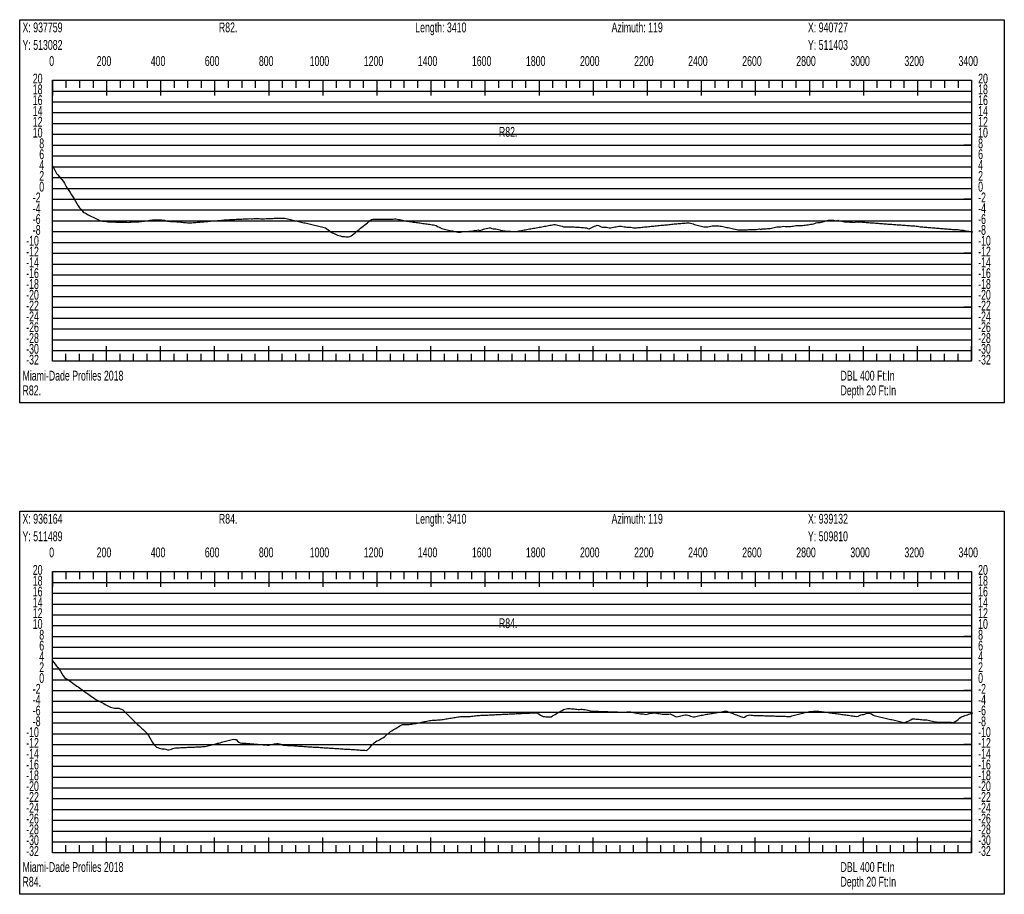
# Model space of a CAD drawing. Header units: feet. Extents: x 1 to 30, y -268 to -1.
# Tile 15 of 94: x 11 to 20, y -227 to -219. Entities that reach past the tile are written whole.
import ezdxf

# ---------------------------------------------------------------- set-up
doc = ezdxf.new("R2010")
doc.units = ezdxf.units.FT
doc.header["$MEASUREMENT"] = 0
doc.layers.add('LABELS', color=7, linetype='Continuous')
doc.layers.add('XSECTION', color=7, linetype='Continuous')

msp = doc.modelspace()

# ---------------------------------------------------------------- linework, layer by layer
at = {"layer": 'XSECTION', "color": 0, "linetype": 'Continuous'}
for points in [[(11.106, -219.16), (20.212, -219.16), (20.212, -222.705), (11.106, -222.705), (11.106, -219.16)], [(11.409, -219.72), (19.909, -219.72), (19.909, -222.32), (11.409, -222.32), (11.409, -219.72)], [(11.409, -219.72), (11.409, -219.861)], [(11.409, -219.72), (11.409, -219.861)], [(11.409, -219.72), (11.409, -219.79)], [(11.409, -219.72), (11.409, -219.79)], [(11.534, -219.72), (11.534, -219.79)], [(11.659, -219.72), (11.659, -219.79)], [(11.784, -219.72), (11.784, -219.79)], [(11.909, -219.72), (11.909, -219.861)], [(11.909, -219.72), (11.909, -219.79)], [(12.034, -219.72), (12.034, -219.79)], [(12.159, -219.72), (12.159, -219.79)], [(12.284, -219.72), (12.284, -219.79)], [(12.409, -219.72), (12.409, -219.861)], [(12.409, -219.72), (12.409, -219.79)], [(12.534, -219.72), (12.534, -219.79)], [(12.659, -219.72), (12.659, -219.79)], [(12.784, -219.72), (12.784, -219.79)], [(12.909, -219.72), (12.909, -219.861)], [(12.909, -219.72), (12.909, -219.79)], [(13.034, -219.72), (13.034, -219.79)], [(13.159, -219.72), (13.159, -219.79)], [(13.284, -219.72), (13.284, -219.79)], [(13.409, -219.72), (13.409, -219.861)], [(13.409, -219.72), (13.409, -219.79)], [(13.534, -219.72), (13.534, -219.79)], [(13.659, -219.72), (13.659, -219.79)], [(13.784, -219.72), (13.784, -219.79)], [(13.909, -219.72), (13.909, -219.861)], [(13.909, -219.72), (13.909, -219.79)], [(14.034, -219.72), (14.034, -219.79)], [(14.159, -219.72), (14.159, -219.79)], [(14.284, -219.72), (14.284, -219.79)], [(14.409, -219.72), (14.409, -219.861)], [(14.409, -219.72), (14.409, -219.79)], [(14.534, -219.72), (14.534, -219.79)], [(14.659, -219.72), (14.659, -219.79)], [(14.784, -219.72), (14.784, -219.79)], [(14.909, -219.72), (14.909, -219.861)], [(14.909, -219.72), (14.909, -219.79)], [(15.034, -219.72), (15.034, -219.79)], [(15.159, -219.72), (15.159, -219.79)], [(15.284, -219.72), (15.284, -219.79)], [(15.409, -219.72), (15.409, -219.861)], [(15.409, -219.72), (15.409, -219.79)], [(15.534, -219.72), (15.534, -219.79)], [(15.659, -219.72), (15.659, -219.79)], [(15.784, -219.72), (15.784, -219.79)], [(15.909, -219.72), (15.909, -219.861)], [(15.909, -219.72), (15.909, -219.79)], [(16.034, -219.72), (16.034, -219.79)], [(16.159, -219.72), (16.159, -219.79)], [(16.284, -219.72), (16.284, -219.79)], [(16.409, -219.72), (16.409, -219.861)], [(16.409, -219.72), (16.409, -219.79)], [(16.534, -219.72), (16.534, -219.79)], [(16.659, -219.72), (16.659, -219.79)], [(16.784, -219.72), (16.784, -219.79)], [(16.909, -219.72), (16.909, -219.861)], [(16.909, -219.72), (16.909, -219.79)], [(17.034, -219.72), (17.034, -219.79)], [(17.159, -219.72), (17.159, -219.79)], [(17.284, -219.72), (17.284, -219.79)], [(17.409, -219.72), (17.409, -219.861)], [(17.409, -219.72), (17.409, -219.79)], [(17.534, -219.72), (17.534, -219.79)], [(17.659, -219.72), (17.659, -219.79)], [(17.784, -219.72), (17.784, -219.79)], [(17.909, -219.72), (17.909, -219.861)], [(17.909, -219.72), (17.909, -219.79)], [(18.034, -219.72), (18.034, -219.79)], [(18.159, -219.72), (18.159, -219.79)], [(18.284, -219.72), (18.284, -219.79)], [(18.409, -219.72), (18.409, -219.861)], [(18.409, -219.72), (18.409, -219.79)], [(18.534, -219.72), (18.534, -219.79)], [(18.659, -219.72), (18.659, -219.79)], [(18.784, -219.72), (18.784, -219.79)], [(18.909, -219.72), (18.909, -219.861)], [(18.909, -219.72), (18.909, -219.79)], [(19.034, -219.72), (19.034, -219.79)], [(19.159, -219.72), (19.159, -219.79)], [(19.284, -219.72), (19.284, -219.79)], [(19.409, -219.72), (19.409, -219.861)], [(19.409, -219.72), (19.409, -219.79)], [(19.534, -219.72), (19.534, -219.79)], [(19.659, -219.72), (19.659, -219.79)], [(19.784, -219.72), (19.784, -219.79)], [(19.909, -219.72), (19.909, -219.861)], [(19.909, -219.72), (19.909, -219.79)], [(11.409, -220.32), (11.479, -220.32)], [(19.909, -220.32), (19.839, -220.32)], [(11.409, -220.82), (11.479, -220.82)], [(19.909, -220.82), (19.839, -220.82)], [(11.409, -221.32), (11.479, -221.32)], [(19.909, -221.32), (19.839, -221.32)], [(11.409, -221.82), (11.479, -221.82)], [(19.909, -221.82), (19.839, -221.82)], [(11.409, -222.32), (11.409, -222.179)], [(11.409, -222.32), (11.409, -222.179)], [(11.909, -222.32), (11.909, -222.179)], [(12.409, -222.32), (12.409, -222.179)], [(12.909, -222.32), (12.909, -222.179)], [(13.409, -222.32), (13.409, -222.179)], [(13.909, -222.32), (13.909, -222.179)], [(14.409, -222.32), (14.409, -222.179)], [(14.909, -222.32), (14.909, -222.179)], [(15.409, -222.32), (15.409, -222.179)], [(15.909, -222.32), (15.909, -222.179)], [(16.409, -222.32), (16.409, -222.179)], [(16.909, -222.32), (16.909, -222.179)], [(17.409, -222.32), (17.409, -222.179)], [(17.909, -222.32), (17.909, -222.179)], [(18.409, -222.32), (18.409, -222.179)], [(18.909, -222.32), (18.909, -222.179)], [(19.409, -222.32), (19.409, -222.179)], [(19.909, -222.32), (19.909, -222.179)], [(11.409, -222.32), (11.409, -222.25)], [(11.409, -222.32), (11.409, -222.25)], [(11.534, -222.32), (11.534, -222.25)], [(11.659, -222.32), (11.659, -222.25)], [(11.784, -222.32), (11.784, -222.25)], [(11.909, -222.32), (11.909, -222.25)], [(12.034, -222.32), (12.034, -222.25)], [(12.159, -222.32), (12.159, -222.25)], [(12.284, -222.32), (12.284, -222.25)], [(12.409, -222.32), (12.409, -222.25)], [(12.534, -222.32), (12.534, -222.25)], [(12.659, -222.32), (12.659, -222.25)], [(12.784, -222.32), (12.784, -222.25)], [(12.909, -222.32), (12.909, -222.25)], [(13.034, -222.32), (13.034, -222.25)], [(13.159, -222.32), (13.159, -222.25)], [(13.284, -222.32), (13.284, -222.25)], [(13.409, -222.32), (13.409, -222.25)], [(13.534, -222.32), (13.534, -222.25)], [(13.659, -222.32), (13.659, -222.25)], [(13.784, -222.32), (13.784, -222.25)], [(13.909, -222.32), (13.909, -222.25)], [(14.034, -222.32), (14.034, -222.25)], [(14.159, -222.32), (14.159, -222.25)], [(14.284, -222.32), (14.284, -222.25)], [(14.409, -222.32), (14.409, -222.25)], [(14.534, -222.32), (14.534, -222.25)], [(14.659, -222.32), (14.659, -222.25)], [(14.784, -222.32), (14.784, -222.25)], [(14.909, -222.32), (14.909, -222.25)], [(15.034, -222.32), (15.034, -222.25)], [(15.159, -222.32), (15.159, -222.25)], [(15.284, -222.32), (15.284, -222.25)], [(15.409, -222.32), (15.409, -222.25)], [(15.534, -222.32), (15.534, -222.25)], [(15.659, -222.32), (15.659, -222.25)], [(15.784, -222.32), (15.784, -222.25)], [(15.909, -222.32), (15.909, -222.25)], [(16.034, -222.32), (16.034, -222.25)], [(16.159, -222.32), (16.159, -222.25)], [(16.284, -222.32), (16.284, -222.25)], [(16.409, -222.32), (16.409, -222.25)], [(16.534, -222.32), (16.534, -222.25)], [(16.659, -222.32), (16.659, -222.25)], [(16.784, -222.32), (16.784, -222.25)], [(16.909, -222.32), (16.909, -222.25)], [(17.034, -222.32), (17.034, -222.25)], [(17.159, -222.32), (17.159, -222.25)], [(17.284, -222.32), (17.284, -222.25)], [(17.409, -222.32), (17.409, -222.25)], [(17.534, -222.32), (17.534, -222.25)], [(17.659, -222.32), (17.659, -222.25)], [(17.784, -222.32), (17.784, -222.25)], [(17.909, -222.32), (17.909, -222.25)], [(18.034, -222.32), (18.034, -222.25)], [(18.159, -222.32), (18.159, -222.25)], [(18.284, -222.32), (18.284, -222.25)], [(18.409, -222.32), (18.409, -222.25)], [(18.534, -222.32), (18.534, -222.25)], [(18.659, -222.32), (18.659, -222.25)], [(18.784, -222.32), (18.784, -222.25)], [(18.909, -222.32), (18.909, -222.25)], [(19.034, -222.32), (19.034, -222.25)], [(19.159, -222.32), (19.159, -222.25)], [(19.284, -222.32), (19.284, -222.25)], [(19.409, -222.32), (19.409, -222.25)], [(19.534, -222.32), (19.534, -222.25)], [(19.659, -222.32), (19.659, -222.25)], [(19.784, -222.32), (19.784, -222.25)], [(19.909, -222.32), (19.909, -222.25)], [(11.106, -223.705), (20.212, -223.705), (20.212, -227.25), (11.106, -227.25), (11.106, -223.705)], [(11.409, -224.265), (19.909, -224.265), (19.909, -226.865), (11.409, -226.865), (11.409, -224.265)], [(11.409, -224.265), (11.409, -224.406)], [(11.409, -224.265), (11.409, -224.406)], [(11.409, -224.265), (11.409, -224.335)], [(11.409, -224.265), (11.409, -224.335)], [(11.534, -224.265), (11.534, -224.335)], [(11.659, -224.265), (11.659, -224.335)], [(11.784, -224.265), (11.784, -224.335)], [(11.909, -224.265), (11.909, -224.406)], [(11.909, -224.265), (11.909, -224.335)], [(12.034, -224.265), (12.034, -224.335)], [(12.159, -224.265), (12.159, -224.335)], [(12.284, -224.265), (12.284, -224.335)], [(12.409, -224.265), (12.409, -224.406)], [(12.409, -224.265), (12.409, -224.335)], [(12.534, -224.265), (12.534, -224.335)], [(12.659, -224.265), (12.659, -224.335)], [(12.784, -224.265), (12.784, -224.335)], [(12.909, -224.265), (12.909, -224.406)], [(12.909, -224.265), (12.909, -224.335)], [(13.034, -224.265), (13.034, -224.335)], [(13.159, -224.265), (13.159, -224.335)], [(13.284, -224.265), (13.284, -224.335)], [(13.409, -224.265), (13.409, -224.406)], [(13.409, -224.265), (13.409, -224.335)], [(13.534, -224.265), (13.534, -224.335)], [(13.659, -224.265), (13.659, -224.335)], [(13.784, -224.265), (13.784, -224.335)], [(13.909, -224.265), (13.909, -224.406)], [(13.909, -224.265), (13.909, -224.335)], [(14.034, -224.265), (14.034, -224.335)], [(14.159, -224.265), (14.159, -224.335)], [(14.284, -224.265), (14.284, -224.335)], [(14.409, -224.265), (14.409, -224.406)], [(14.409, -224.265), (14.409, -224.335)], [(14.534, -224.265), (14.534, -224.335)], [(14.659, -224.265), (14.659, -224.335)], [(14.784, -224.265), (14.784, -224.335)], [(14.909, -224.265), (14.909, -224.406)], [(14.909, -224.265), (14.909, -224.335)], [(15.034, -224.265), (15.034, -224.335)], [(15.159, -224.265), (15.159, -224.335)], [(15.284, -224.265), (15.284, -224.335)], [(15.409, -224.265), (15.409, -224.406)], [(15.409, -224.265), (15.409, -224.335)], [(15.534, -224.265), (15.534, -224.335)], [(15.659, -224.265), (15.659, -224.335)], [(15.784, -224.265), (15.784, -224.335)], [(15.909, -224.265), (15.909, -224.406)], [(15.909, -224.265), (15.909, -224.335)], [(16.034, -224.265), (16.034, -224.335)], [(16.159, -224.265), (16.159, -224.335)], [(16.284, -224.265), (16.284, -224.335)], [(16.409, -224.265), (16.409, -224.406)], [(16.409, -224.265), (16.409, -224.335)], [(16.534, -224.265), (16.534, -224.335)], [(16.659, -224.265), (16.659, -224.335)], [(16.784, -224.265), (16.784, -224.335)], [(16.909, -224.265), (16.909, -224.406)], [(16.909, -224.265), (16.909, -224.335)], [(17.034, -224.265), (17.034, -224.335)], [(17.159, -224.265), (17.159, -224.335)], [(17.284, -224.265), (17.284, -224.335)], [(17.409, -224.265), (17.409, -224.406)], [(17.409, -224.265), (17.409, -224.335)], [(17.534, -224.265), (17.534, -224.335)], [(17.659, -224.265), (17.659, -224.335)], [(17.784, -224.265), (17.784, -224.335)], [(17.909, -224.265), (17.909, -224.406)], [(17.909, -224.265), (17.909, -224.335)], [(18.034, -224.265), (18.034, -224.335)], [(18.159, -224.265), (18.159, -224.335)], [(18.284, -224.265), (18.284, -224.335)], [(18.409, -224.265), (18.409, -224.406)], [(18.409, -224.265), (18.409, -224.335)], [(18.534, -224.265), (18.534, -224.335)], [(18.659, -224.265), (18.659, -224.335)], [(18.784, -224.265), (18.784, -224.335)], [(18.909, -224.265), (18.909, -224.406)], [(18.909, -224.265), (18.909, -224.335)], [(19.034, -224.265), (19.034, -224.335)], [(19.159, -224.265), (19.159, -224.335)], [(19.284, -224.265), (19.284, -224.335)], [(19.409, -224.265), (19.409, -224.406)], [(19.409, -224.265), (19.409, -224.335)], [(19.534, -224.265), (19.534, -224.335)], [(19.659, -224.265), (19.659, -224.335)], [(19.784, -224.265), (19.784, -224.335)], [(19.909, -224.265), (19.909, -224.406)], [(19.909, -224.265), (19.909, -224.335)], [(11.409, -224.865), (11.479, -224.865)], [(19.909, -224.865), (19.839, -224.865)], [(11.409, -225.365), (11.479, -225.365)], [(19.909, -225.365), (19.839, -225.365)], [(11.409, -225.865), (11.479, -225.865)], [(19.909, -225.865), (19.839, -225.865)], [(11.409, -226.365), (11.479, -226.365)], [(19.909, -226.365), (19.839, -226.365)], [(11.409, -226.865), (11.409, -226.724)], [(11.409, -226.865), (11.409, -226.724)], [(11.909, -226.865), (11.909, -226.724)], [(12.409, -226.865), (12.409, -226.724)], [(12.909, -226.865), (12.909, -226.724)], [(13.409, -226.865), (13.409, -226.724)], [(13.909, -226.865), (13.909, -226.724)], [(14.409, -226.865), (14.409, -226.724)], [(14.909, -226.865), (14.909, -226.724)], [(15.409, -226.865), (15.409, -226.724)], [(15.909, -226.865), (15.909, -226.724)], [(16.409, -226.865), (16.409, -226.724)], [(16.909, -226.865), (16.909, -226.724)], [(17.409, -226.865), (17.409, -226.724)], [(17.909, -226.865), (17.909, -226.724)], [(18.409, -226.865), (18.409, -226.724)], [(18.909, -226.865), (18.909, -226.724)], [(19.409, -226.865), (19.409, -226.724)], [(19.909, -226.865), (19.909, -226.724)], [(11.409, -226.865), (11.409, -226.795)], [(11.409, -226.865), (11.409, -226.795)], [(11.534, -226.865), (11.534, -226.795)], [(11.659, -226.865), (11.659, -226.795)], [(11.784, -226.865), (11.784, -226.795)], [(11.909, -226.865), (11.909, -226.795)], [(12.034, -226.865), (12.034, -226.795)], [(12.159, -226.865), (12.159, -226.795)], [(12.284, -226.865), (12.284, -226.795)], [(12.409, -226.865), (12.409, -226.795)], [(12.534, -226.865), (12.534, -226.795)], [(12.659, -226.865), (12.659, -226.795)], [(12.784, -226.865), (12.784, -226.795)], [(12.909, -226.865), (12.909, -226.795)], [(13.034, -226.865), (13.034, -226.795)], [(13.159, -226.865), (13.159, -226.795)], [(13.284, -226.865), (13.284, -226.795)], [(13.409, -226.865), (13.409, -226.795)], [(13.534, -226.865), (13.534, -226.795)], [(13.659, -226.865), (13.659, -226.795)], [(13.784, -226.865), (13.784, -226.795)], [(13.909, -226.865), (13.909, -226.795)], [(14.034, -226.865), (14.034, -226.795)], [(14.159, -226.865), (14.159, -226.795)], [(14.284, -226.865), (14.284, -226.795)], [(14.409, -226.865), (14.409, -226.795)], [(14.534, -226.865), (14.534, -226.795)], [(14.659, -226.865), (14.659, -226.795)], [(14.784, -226.865), (14.784, -226.795)], [(14.909, -226.865), (14.909, -226.795)], [(15.034, -226.865), (15.034, -226.795)], [(15.159, -226.865), (15.159, -226.795)], [(15.284, -226.865), (15.284, -226.795)], [(15.409, -226.865), (15.409, -226.795)], [(15.534, -226.865), (15.534, -226.795)], [(15.659, -226.865), (15.659, -226.795)], [(15.784, -226.865), (15.784, -226.795)], [(15.909, -226.865), (15.909, -226.795)], [(16.034, -226.865), (16.034, -226.795)], [(16.159, -226.865), (16.159, -226.795)], [(16.284, -226.865), (16.284, -226.795)], [(16.409, -226.865), (16.409, -226.795)], [(16.534, -226.865), (16.534, -226.795)], [(16.659, -226.865), (16.659, -226.795)], [(16.784, -226.865), (16.784, -226.795)], [(16.909, -226.865), (16.909, -226.795)], [(17.034, -226.865), (17.034, -226.795)], [(17.159, -226.865), (17.159, -226.795)], [(17.284, -226.865), (17.284, -226.795)], [(17.409, -226.865), (17.409, -226.795)], [(17.534, -226.865), (17.534, -226.795)], [(17.659, -226.865), (17.659, -226.795)], [(17.784, -226.865), (17.784, -226.795)], [(17.909, -226.865), (17.909, -226.795)], [(18.034, -226.865), (18.034, -226.795)], [(18.159, -226.865), (18.159, -226.795)], [(18.284, -226.865), (18.284, -226.795)], [(18.409, -226.865), (18.409, -226.795)], [(18.534, -226.865), (18.534, -226.795)], [(18.659, -226.865), (18.659, -226.795)], [(18.784, -226.865), (18.784, -226.795)], [(18.909, -226.865), (18.909, -226.795)], [(19.034, -226.865), (19.034, -226.795)], [(19.159, -226.865), (19.159, -226.795)], [(19.284, -226.865), (19.284, -226.795)], [(19.409, -226.865), (19.409, -226.795)], [(19.534, -226.865), (19.534, -226.795)], [(19.659, -226.865), (19.659, -226.795)], [(19.784, -226.865), (19.784, -226.795)], [(19.909, -226.865), (19.909, -226.795)]]:
    msp.add_lwpolyline(points, dxfattribs=at)
at = {"layer": 'XSECTION', "color": 0}
for points in [[(11.409, -219.82), (19.909, -219.82)], [(11.409, -219.92), (19.909, -219.92)], [(11.409, -220.02), (19.909, -220.02)], [(11.409, -220.12), (19.909, -220.12)], [(11.409, -220.22), (19.909, -220.22)], [(11.409, -220.32), (19.909, -220.32)], [(11.409, -220.42), (19.909, -220.42)], [(11.409, -220.52), (19.909, -220.52)], [(11.409, -220.62), (19.909, -220.62)], [(11.409, -220.72), (19.909, -220.72)], [(11.409, -220.82), (19.909, -220.82)], [(11.409, -220.92), (19.909, -220.92)], [(11.409, -221.02), (19.909, -221.02)], [(11.409, -221.12), (19.909, -221.12)], [(11.409, -221.22), (19.909, -221.22)], [(11.409, -221.32), (19.909, -221.32)], [(11.409, -221.42), (19.909, -221.42)], [(11.409, -221.52), (19.909, -221.52)], [(11.409, -221.62), (19.909, -221.62)], [(11.409, -221.72), (19.909, -221.72)], [(11.409, -221.82), (19.909, -221.82)], [(11.409, -221.92), (19.909, -221.92)], [(11.409, -222.02), (19.909, -222.02)], [(11.409, -222.12), (19.909, -222.12)], [(11.409, -222.22), (19.909, -222.22)], [(11.409, -224.365), (19.909, -224.365)], [(11.409, -224.465), (19.909, -224.465)], [(11.409, -224.565), (19.909, -224.565)], [(11.409, -224.665), (19.909, -224.665)], [(11.409, -224.765), (19.909, -224.765)], [(11.409, -224.865), (19.909, -224.865)], [(11.409, -224.965), (19.909, -224.965)], [(11.409, -225.065), (19.909, -225.065)], [(11.409, -225.165), (19.909, -225.165)], [(11.409, -225.265), (19.909, -225.265)], [(11.409, -225.365), (19.909, -225.365)], [(11.409, -225.465), (19.909, -225.465)], [(11.409, -225.565), (19.909, -225.565)], [(11.409, -225.665), (19.909, -225.665)], [(11.409, -225.765), (19.909, -225.765)], [(11.409, -225.865), (19.909, -225.865)], [(11.409, -225.965), (19.909, -225.965)], [(11.409, -226.065), (19.909, -226.065)], [(11.409, -226.165), (19.909, -226.165)], [(11.409, -226.265), (19.909, -226.265)], [(11.409, -226.365), (19.909, -226.365)], [(11.409, -226.465), (19.909, -226.465)], [(11.409, -226.565), (19.909, -226.565)], [(11.409, -226.665), (19.909, -226.665)], [(11.409, -226.765), (19.909, -226.765)]]:
    msp.add_lwpolyline(points, dxfattribs=at)
at = {"layer": 'XSECTION', "color": 5, "linetype": 'Continuous'}
for points in [[(11.409, -220.512), (11.4215, -220.5345), (11.434, -220.5595), (11.4465, -220.5815), (11.459, -220.596), (11.4715, -220.6105), (11.484, -220.625), (11.4965, -220.639), (11.509, -220.6535), (11.5215, -220.672), (11.534, -220.697), (11.5465, -220.7195), (11.559, -220.739), (11.5715, -220.759), (11.584, -220.7785), (11.5965, -220.798), (11.609, -220.8175), (11.6215, -220.838), (11.634, -220.8605), (11.6465, -220.8825), (11.659, -220.8995), (11.6715, -220.913), (11.684, -220.9275), (11.6965, -220.9425), (11.709, -220.947), (11.7215, -220.954), (11.734, -220.961), (11.7465, -220.9675), (11.759, -220.9735), (11.7715, -220.9795), (11.784, -220.986), (11.7965, -220.992), (11.809, -220.998), (11.8215, -221.0045), (11.834, -221.0105), (11.8465, -221.016), (11.859, -221.022), (11.8715, -221.025), (11.884, -221.025), (11.8965, -221.025), (11.909, -221.027), (11.9215, -221.029), (11.934, -221.03), (11.9465, -221.03), (11.959, -221.0305), (11.9715, -221.0305), (11.984, -221.031), (11.9965, -221.0315), (12.009, -221.0315), (12.0215, -221.032), (12.034, -221.0325), (12.0465, -221.0325), (12.059, -221.033), (12.0715, -221.0335), (12.084, -221.0335), (12.0965, -221.034), (12.109, -221.0345), (12.1215, -221.033), (12.134, -221.0315), (12.1465, -221.03), (12.159, -221.0295), (12.1715, -221.0295), (12.184, -221.03), (12.1965, -221.03), (12.209, -221.029), (12.2215, -221.0275), (12.234, -221.026), (12.2465, -221.0245), (12.259, -221.024), (12.2715, -221.022), (12.284, -221.019), (12.2965, -221.016), (12.309, -221.0135), (12.3215, -221.013), (12.334, -221.012), (12.3465, -221.0105), (12.359, -221.01), (12.3715, -221.01), (12.384, -221.01), (12.3965, -221.01), (12.409, -221.01), (12.4215, -221.011), (12.434, -221.013), (12.4465, -221.0155), (12.459, -221.022), (12.4715, -221.025), (12.484, -221.025), (12.4965, -221.0255), (12.509, -221.0265), (12.5215, -221.027), (12.534, -221.0275), (12.5465, -221.028), (12.559, -221.029), (12.5715, -221.0295), (12.584, -221.0305), (12.5965, -221.032), (12.609, -221.033), (12.6215, -221.0345), (12.634, -221.036), (12.6465, -221.037), (12.659, -221.0385), (12.6715, -221.04), (12.684, -221.039), (12.6965, -221.038), (12.709, -221.037), (12.7215, -221.036), (12.734, -221.0345), (12.7465, -221.0335), (12.759, -221.0325), (12.7715, -221.0315), (12.784, -221.0305), (12.7965, -221.0295), (12.809, -221.0285), (12.8215, -221.0275), (12.834, -221.0265), (12.8465, -221.0255), (12.859, -221.0245), (12.8715, -221.0235), (12.884, -221.022), (12.8965, -221.021), (12.909, -221.02), (12.9215, -221.019), (12.934, -221.018), (12.9465, -221.017), (12.959, -221.016), (12.9715, -221.015), (12.984, -221.0135), (12.9965, -221.012), (13.009, -221.011), (13.0215, -221.01), (13.034, -221.01), (13.0465, -221.009), (13.059, -221.0085), (13.0715, -221.008), (13.084, -221.0075), (13.0965, -221.007), (13.109, -221.006), (13.1215, -221.0055), (13.134, -221.005), (13.1465, -221.0045), (13.159, -221.004), (13.1715, -221.003), (13.184, -221.0025), (13.1965, -221.002), (13.209, -221.0015), (13.2215, -221.0005), (13.234, -220.9995), (13.2465, -221.0005), (13.259, -221.0005), (13.2715, -221), (13.284, -221), (13.2965, -221), (13.309, -221), (13.3215, -221), (13.334, -221.0005), (13.3465, -221.0015), (13.359, -221.002), (13.3715, -221.001), (13.384, -220.9995), (13.3965, -220.9985), (13.409, -220.9985), (13.4215, -220.998), (13.434, -220.998), (13.4465, -220.9975), (13.459, -220.997), (13.4715, -220.997), (13.484, -220.9965), (13.4965, -220.9965), (13.509, -220.996), (13.5215, -220.9955), (13.534, -220.9955), (13.5465, -220.995), (13.559, -220.996), (13.5715, -220.999), (13.584, -221.002), (13.5965, -221.005), (13.609, -221.008), (13.6215, -221.011), (13.634, -221.014), (13.6465, -221.0165), (13.659, -221.0195), (13.6715, -221.0225), (13.684, -221.0255), (13.6965, -221.0285), (13.709, -221.0315), (13.7215, -221.0345), (13.734, -221.0375), (13.7465, -221.04), (13.759, -221.043), (13.7715, -221.046), (13.784, -221.049), (13.7965, -221.052), (13.809, -221.055), (13.8215, -221.058), (13.834, -221.061), (13.8465, -221.0635), (13.859, -221.0665), (13.8715, -221.0695), (13.884, -221.0725), (13.8965, -221.0755), (13.909, -221.0785), (13.9215, -221.0815), (13.934, -221.0845), (13.9465, -221.093), (13.959, -221.1035), (13.9715, -221.114), (13.984, -221.124), (13.9965, -221.131), (14.009, -221.135), (14.0215, -221.1395), (14.034, -221.147), (14.0465, -221.1525), (14.059, -221.1565), (14.0715, -221.1605), (14.084, -221.164), (14.0965, -221.165), (14.109, -221.166), (14.1215, -221.1675), (14.134, -221.1695), (14.1465, -221.1675), (14.159, -221.164), (14.1715, -221.16), (14.184, -221.1505), (14.1965, -221.14), (14.209, -221.13), (14.2215, -221.12), (14.234, -221.1095), (14.2465, -221.0995), (14.259, -221.0895), (14.2715, -221.079), (14.284, -221.069), (14.2965, -221.0585), (14.309, -221.0485), (14.3215, -221.0385), (14.334, -221.028), (14.3465, -221.018), (14.359, -221.008), (14.3715, -221.006), (14.384, -221.006), (14.3965, -221.006), (14.409, -221.006), (14.4215, -221.006), (14.434, -221.006), (14.4465, -221.006), (14.459, -221.006), (14.4715, -221.006), (14.484, -221.006), (14.4965, -221.006), (14.509, -221.006), (14.5215, -221.006), (14.534, -221.006), (14.5465, -221.0055), (14.559, -221.0055), (14.5715, -221.003), (14.584, -221.002), (14.5965, -221.0055), (14.609, -221.007), (14.6215, -221.009), (14.634, -221.011), (14.6465, -221.0145), (14.659, -221.0185), (14.6715, -221.021), (14.684, -221.023), (14.6965, -221.0245), (14.709, -221.0265), (14.7215, -221.028), (14.734, -221.03), (14.7465, -221.0315), (14.759, -221.0335), (14.7715, -221.035), (14.784, -221.037), (14.7965, -221.0385), (14.809, -221.0405), (14.8215, -221.042), (14.834, -221.044), (14.8465, -221.0455), (14.859, -221.0475), (14.8715, -221.049), (14.884, -221.051), (14.8965, -221.0525), (14.909, -221.0545), (14.9215, -221.056), (14.934, -221.058), (14.9465, -221.0595), (14.959, -221.065), (14.9715, -221.0725), (14.984, -221.0795), (14.9965, -221.0865), (15.009, -221.0915), (15.0215, -221.095), (15.034, -221.0985), (15.0465, -221.1015), (15.059, -221.104), (15.0715, -221.107), (15.084, -221.1095), (15.0965, -221.112), (15.109, -221.1145), (15.1215, -221.1175), (15.134, -221.12), (15.1465, -221.1225), (15.159, -221.1245), (15.1715, -221.1245), (15.184, -221.1245), (15.1965, -221.1215), (15.209, -221.1195), (15.2215, -221.12), (15.234, -221.12), (15.2465, -221.12), (15.259, -221.1175), (15.2715, -221.115), (15.284, -221.115), (15.2965, -221.113), (15.309, -221.111), (15.3215, -221.109), (15.334, -221.107), (15.3465, -221.105), (15.359, -221.1085), (15.3715, -221.1075), (15.384, -221.103), (15.3965, -221.099), (15.409, -221.095), (15.4215, -221.091), (15.434, -221.087), (15.4465, -221.085), (15.459, -221.0865), (15.4715, -221.0905), (15.484, -221.0945), (15.4965, -221.095), (15.509, -221.095), (15.5215, -221.097), (15.534, -221.101), (15.5465, -221.1045), (15.559, -221.1085), (15.5715, -221.111), (15.584, -221.113), (15.5965, -221.1145), (15.609, -221.1155), (15.6215, -221.116), (15.634, -221.117), (15.6465, -221.1175), (15.659, -221.1185), (15.6715, -221.119), (15.684, -221.1195), (15.6965, -221.1185), (15.709, -221.116), (15.7215, -221.114), (15.734, -221.1115), (15.7465, -221.1095), (15.759, -221.107), (15.7715, -221.105), (15.784, -221.1025), (15.7965, -221.1005), (15.809, -221.098), (15.8215, -221.096), (15.834, -221.0935), (15.8465, -221.0915), (15.859, -221.089), (15.8715, -221.087), (15.884, -221.0845), (15.8965, -221.0825), (15.909, -221.08), (15.9215, -221.078), (15.934, -221.0755), (15.9465, -221.0735), (15.959, -221.071), (15.9715, -221.069), (15.984, -221.0665), (15.9965, -221.0645), (16.009, -221.062), (16.0215, -221.06), (16.034, -221.0575), (16.0465, -221.0555), (16.059, -221.055), (16.0715, -221.0565), (16.084, -221.0605), (16.0965, -221.064), (16.109, -221.0675), (16.1215, -221.071), (16.134, -221.0745), (16.1465, -221.075), (16.159, -221.075), (16.1715, -221.075), (16.184, -221.075), (16.1965, -221.075), (16.209, -221.0755), (16.2215, -221.076), (16.234, -221.077), (16.2465, -221.078), (16.259, -221.0785), (16.2715, -221.0795), (16.284, -221.0805), (16.2965, -221.0815), (16.309, -221.082), (16.3215, -221.083), (16.334, -221.084), (16.3465, -221.085), (16.359, -221.09), (16.3715, -221.093), (16.384, -221.0875), (16.3965, -221.082), (16.409, -221.0765), (16.4215, -221.071), (16.434, -221.0655), (16.4465, -221.0605), (16.459, -221.064), (16.4715, -221.069), (16.484, -221.0745), (16.4965, -221.08), (16.509, -221.08), (16.5215, -221.08), (16.534, -221.08), (16.5465, -221.081), (16.559, -221.0845), (16.5715, -221.085), (16.584, -221.0825), (16.5965, -221.0785), (16.609, -221.075), (16.6215, -221.075), (16.634, -221.072), (16.6465, -221.07), (16.659, -221.07), (16.6715, -221.07), (16.684, -221.073), (16.6965, -221.0755), (16.709, -221.0775), (16.7215, -221.079), (16.734, -221.0805), (16.7465, -221.08), (16.759, -221.0805), (16.7715, -221.0825), (16.784, -221.0845), (16.7965, -221.085), (16.809, -221.0845), (16.8215, -221.0835), (16.834, -221.082), (16.8465, -221.081), (16.859, -221.0795), (16.8715, -221.0785), (16.884, -221.077), (16.8965, -221.076), (16.909, -221.0745), (16.9215, -221.0735), (16.934, -221.072), (16.9465, -221.071), (16.959, -221.0695), (16.9715, -221.0685), (16.984, -221.067), (16.9965, -221.066), (17.009, -221.0645), (17.0215, -221.0635), (17.034, -221.062), (17.0465, -221.061), (17.059, -221.0595), (17.0715, -221.0585), (17.084, -221.057), (17.0965, -221.056), (17.109, -221.0545), (17.1215, -221.0535), (17.134, -221.052), (17.1465, -221.051), (17.159, -221.0495), (17.1715, -221.0485), (17.184, -221.047), (17.1965, -221.046), (17.209, -221.045), (17.2215, -221.045), (17.234, -221.0435), (17.2465, -221.0425), (17.259, -221.041), (17.2715, -221.04), (17.284, -221.04), (17.2965, -221.04), (17.309, -221.042), (17.3215, -221.0455), (17.334, -221.0495), (17.3465, -221.053), (17.359, -221.057), (17.3715, -221.0605), (17.384, -221.0645), (17.3965, -221.068), (17.409, -221.071), (17.4215, -221.073), (17.434, -221.0745), (17.4465, -221.0755), (17.459, -221.0755), (17.4715, -221.0755), (17.484, -221.073), (17.4965, -221.0705), (17.509, -221.068), (17.5215, -221.0655), (17.534, -221.0655), (17.5465, -221.0655), (17.559, -221.0655), (17.5715, -221.066), (17.584, -221.0685), (17.5965, -221.071), (17.609, -221.0735), (17.6215, -221.076), (17.634, -221.0785), (17.6465, -221.081), (17.659, -221.0835), (17.6715, -221.086), (17.684, -221.0885), (17.6965, -221.091), (17.709, -221.0935), (17.7215, -221.0965), (17.734, -221.1005), (17.7465, -221.1025), (17.759, -221.1045), (17.7715, -221.105), (17.784, -221.105), (17.7965, -221.1045), (17.809, -221.1035), (17.8215, -221.103), (17.834, -221.1025), (17.8465, -221.1015), (17.859, -221.101), (17.8715, -221.1), (17.884, -221.1), (17.8965, -221.1), (17.909, -221.1), (17.9215, -221.1), (17.934, -221.0975), (17.9465, -221.0955), (17.959, -221.0995), (17.9715, -221.096), (17.984, -221.0945), (17.9965, -221.094), (18.009, -221.093), (18.0215, -221.092), (18.034, -221.091), (18.0465, -221.09), (18.059, -221.0885), (18.0715, -221.0855), (18.084, -221.083), (18.0965, -221.0805), (18.109, -221.0775), (18.1215, -221.0745), (18.134, -221.0745), (18.1465, -221.0745), (18.159, -221.073), (18.1715, -221.07), (18.184, -221.072), (18.1965, -221.074), (18.209, -221.074), (18.2215, -221.0725), (18.234, -221.0715), (18.2465, -221.07), (18.259, -221.0685), (18.2715, -221.0665), (18.284, -221.065), (18.2965, -221.065), (18.309, -221.065), (18.3215, -221.065), (18.334, -221.0645), (18.3465, -221.063), (18.359, -221.061), (18.3715, -221.0595), (18.384, -221.0575), (18.3965, -221.056), (18.409, -221.054), (18.4215, -221.0525), (18.434, -221.051), (18.4465, -221.048), (18.459, -221.044), (18.4715, -221.04), (18.484, -221.0365), (18.4965, -221.035), (18.509, -221.0345), (18.5215, -221.032), (18.534, -221.0295), (18.5465, -221.0255), (18.559, -221.0215), (18.5715, -221.0175), (18.584, -221.015), (18.5965, -221.015), (18.609, -221.015), (18.6215, -221.015), (18.634, -221.015), (18.6465, -221.0165), (18.659, -221.019), (18.6715, -221.0155), (18.684, -221.0195), (18.6965, -221.022), (18.709, -221.024), (18.7215, -221.0275), (18.734, -221.0305), (18.7465, -221.0305), (18.759, -221.0305), (18.7715, -221.031), (18.784, -221.032), (18.7965, -221.033), (18.809, -221.034), (18.8215, -221.035), (18.834, -221.032), (18.8465, -221.03), (18.859, -221.0335), (18.8715, -221.03), (18.884, -221.031), (18.8965, -221.032), (18.909, -221.033), (18.9215, -221.034), (18.934, -221.035), (18.9465, -221.036), (18.959, -221.037), (18.9715, -221.038), (18.984, -221.039), (18.9965, -221.0395), (19.009, -221.0405), (19.0215, -221.0415), (19.034, -221.0425), (19.0465, -221.0435), (19.059, -221.0445), (19.0715, -221.045), (19.084, -221.046), (19.0965, -221.047), (19.109, -221.048), (19.1215, -221.049), (19.134, -221.05), (19.1465, -221.0505), (19.159, -221.0515), (19.1715, -221.0525), (19.184, -221.0535), (19.1965, -221.0545), (19.209, -221.0555), (19.2215, -221.056), (19.234, -221.057), (19.2465, -221.058), (19.259, -221.059), (19.2715, -221.06), (19.284, -221.061), (19.2965, -221.0615), (19.309, -221.0625), (19.3215, -221.0635), (19.334, -221.0645), (19.3465, -221.0655), (19.359, -221.066), (19.3715, -221.067), (19.384, -221.068), (19.3965, -221.069), (19.409, -221.07), (19.4215, -221.0735), (19.434, -221.0755), (19.4465, -221.0755), (19.459, -221.077), (19.4715, -221.078), (19.484, -221.079), (19.4965, -221.08), (19.509, -221.081), (19.5215, -221.082), (19.534, -221.083), (19.5465, -221.084), (19.559, -221.0855), (19.5715, -221.0865), (19.584, -221.0875), (19.5965, -221.0885), (19.609, -221.0895), (19.6215, -221.0905), (19.634, -221.0915), (19.6465, -221.0925), (19.659, -221.0935), (19.6715, -221.095), (19.684, -221.096), (19.6965, -221.097), (19.709, -221.098), (19.7215, -221.099), (19.734, -221.1), (19.7465, -221.1005), (19.759, -221.1005), (19.7715, -221.1005), (19.784, -221.1015), (19.7965, -221.104), (19.809, -221.1075), (19.8215, -221.107), (19.834, -221.1075), (19.8465, -221.111), (19.859, -221.114), (19.8715, -221.116), (19.884, -221.1155), (19.8965, -221.1195), (19.909, -221.12), (19.9215, -221.123)], [(11.409, -225.089), (11.4215, -225.1055), (11.434, -225.122), (11.4465, -225.1385), (11.459, -225.153), (11.4715, -225.168), (11.484, -225.186), (11.4965, -225.207), (11.509, -225.228), (11.5215, -225.2435), (11.534, -225.2525), (11.5465, -225.2615), (11.559, -225.27), (11.5715, -225.279), (11.584, -225.288), (11.5965, -225.2965), (11.609, -225.3055), (11.6215, -225.3145), (11.634, -225.3235), (11.6465, -225.332), (11.659, -225.341), (11.6715, -225.35), (11.684, -225.3585), (11.6965, -225.3675), (11.709, -225.3765), (11.7215, -225.3855), (11.734, -225.394), (11.7465, -225.403), (11.759, -225.412), (11.7715, -225.4205), (11.784, -225.4295), (11.7965, -225.4385), (11.809, -225.447), (11.8215, -225.4555), (11.834, -225.4615), (11.8465, -225.467), (11.859, -225.4725), (11.8715, -225.478), (11.884, -225.486), (11.8965, -225.4945), (11.909, -225.501), (11.9215, -225.5065), (11.934, -225.513), (11.9465, -225.5195), (11.959, -225.5225), (11.9715, -225.525), (11.984, -225.528), (11.9965, -225.5295), (12.009, -225.5295), (12.0215, -225.5295), (12.034, -225.533), (12.0465, -225.537), (12.059, -225.5445), (12.0715, -225.5565), (12.084, -225.569), (12.0965, -225.581), (12.109, -225.593), (12.1215, -225.605), (12.134, -225.6175), (12.1465, -225.6295), (12.159, -225.6415), (12.1715, -225.6535), (12.184, -225.6655), (12.1965, -225.678), (12.209, -225.69), (12.2215, -225.702), (12.234, -225.714), (12.2465, -225.726), (12.259, -225.7385), (12.2715, -225.7505), (12.284, -225.7625), (12.2965, -225.78), (12.309, -225.803), (12.3215, -225.8255), (12.334, -225.8445), (12.3465, -225.8635), (12.359, -225.878), (12.3715, -225.8875), (12.384, -225.893), (12.3965, -225.899), (12.409, -225.901), (12.4215, -225.903), (12.434, -225.9035), (12.4465, -225.905), (12.459, -225.909), (12.4715, -225.9125), (12.484, -225.913), (12.4965, -225.9105), (12.509, -225.9065), (12.5215, -225.901), (12.534, -225.897), (12.5465, -225.896), (12.559, -225.8955), (12.5715, -225.895), (12.584, -225.8945), (12.5965, -225.8935), (12.609, -225.893), (12.6215, -225.8925), (12.634, -225.892), (12.6465, -225.8915), (12.659, -225.8905), (12.6715, -225.89), (12.684, -225.8895), (12.6965, -225.889), (12.709, -225.8885), (12.7215, -225.8875), (12.734, -225.887), (12.7465, -225.8865), (12.759, -225.886), (12.7715, -225.8855), (12.784, -225.8845), (12.7965, -225.884), (12.809, -225.8835), (12.8215, -225.8825), (12.834, -225.879), (12.8465, -225.876), (12.859, -225.873), (12.8715, -225.8695), (12.884, -225.8665), (12.8965, -225.8635), (12.909, -225.86), (12.9215, -225.857), (12.934, -225.8535), (12.9465, -225.8505), (12.959, -225.8475), (12.9715, -225.844), (12.984, -225.841), (12.9965, -225.8375), (13.009, -225.8345), (13.0215, -225.8315), (13.034, -225.828), (13.0465, -225.825), (13.059, -225.822), (13.0715, -225.8185), (13.084, -225.8155), (13.0965, -225.817), (13.109, -225.8195), (13.1215, -225.8335), (13.134, -225.8425), (13.1465, -225.849), (13.159, -225.853), (13.1715, -225.852), (13.184, -225.8505), (13.1965, -225.8515), (13.209, -225.855), (13.2215, -225.855), (13.234, -225.856), (13.2465, -225.857), (13.259, -225.858), (13.2715, -225.859), (13.284, -225.86), (13.2965, -225.861), (13.309, -225.862), (13.3215, -225.863), (13.334, -225.864), (13.3465, -225.865), (13.359, -225.866), (13.3715, -225.867), (13.384, -225.868), (13.3965, -225.869), (13.409, -225.87), (13.4215, -225.868), (13.434, -225.8645), (13.4465, -225.861), (13.459, -225.859), (13.4715, -225.8575), (13.484, -225.8565), (13.4965, -225.8555), (13.509, -225.857), (13.5215, -225.861), (13.534, -225.868), (13.5465, -225.87), (13.559, -225.87), (13.5715, -225.87), (13.584, -225.873), (13.5965, -225.873), (13.609, -225.873), (13.6215, -225.8725), (13.634, -225.8745), (13.6465, -225.8775), (13.659, -225.8775), (13.6715, -225.878), (13.684, -225.8785), (13.6965, -225.8795), (13.709, -225.8805), (13.7215, -225.881), (13.734, -225.882), (13.7465, -225.8825), (13.759, -225.8835), (13.7715, -225.8845), (13.784, -225.885), (13.7965, -225.886), (13.809, -225.8865), (13.8215, -225.8875), (13.834, -225.8885), (13.8465, -225.889), (13.859, -225.89), (13.8715, -225.8905), (13.884, -225.8915), (13.8965, -225.8925), (13.909, -225.893), (13.9215, -225.894), (13.934, -225.8945), (13.9465, -225.8955), (13.959, -225.8965), (13.9715, -225.897), (13.984, -225.898), (13.9965, -225.8985), (14.009, -225.8995), (14.0215, -225.9), (14.034, -225.901), (14.0465, -225.902), (14.059, -225.9025), (14.0715, -225.9035), (14.084, -225.904), (14.0965, -225.905), (14.109, -225.906), (14.1215, -225.9065), (14.134, -225.9075), (14.1465, -225.908), (14.159, -225.909), (14.1715, -225.91), (14.184, -225.9105), (14.1965, -225.9115), (14.209, -225.912), (14.2215, -225.913), (14.234, -225.914), (14.2465, -225.9145), (14.259, -225.9155), (14.2715, -225.916), (14.284, -225.917), (14.2965, -225.918), (14.309, -225.9185), (14.3215, -225.915), (14.334, -225.9015), (14.3465, -225.8885), (14.359, -225.8745), (14.3715, -225.86), (14.384, -225.8495), (14.3965, -225.839), (14.409, -225.8295), (14.4215, -225.826), (14.434, -225.82), (14.4465, -225.813), (14.459, -225.806), (14.4715, -225.799), (14.484, -225.7905), (14.4965, -225.778), (14.509, -225.7665), (14.5215, -225.755), (14.534, -225.743), (14.5465, -225.7365), (14.559, -225.7295), (14.5715, -225.722), (14.584, -225.715), (14.5965, -225.7075), (14.609, -225.7005), (14.6215, -225.693), (14.634, -225.6855), (14.6465, -225.68), (14.659, -225.6795), (14.6715, -225.679), (14.684, -225.679), (14.6965, -225.678), (14.709, -225.679), (14.7215, -225.675), (14.734, -225.675), (14.7465, -225.673), (14.759, -225.6715), (14.7715, -225.6695), (14.784, -225.666), (14.7965, -225.663), (14.809, -225.6605), (14.8215, -225.658), (14.834, -225.6555), (14.8465, -225.653), (14.859, -225.6505), (14.8715, -225.6485), (14.884, -225.646), (14.8965, -225.6435), (14.909, -225.641), (14.9215, -225.6395), (14.934, -225.6395), (14.9465, -225.6385), (14.959, -225.638), (14.9715, -225.637), (14.984, -225.636), (14.9965, -225.635), (15.009, -225.634), (15.0215, -225.632), (15.034, -225.63), (15.0465, -225.628), (15.059, -225.626), (15.0715, -225.624), (15.084, -225.622), (15.0965, -225.62), (15.109, -225.618), (15.1215, -225.616), (15.134, -225.614), (15.1465, -225.612), (15.159, -225.6095), (15.1715, -225.6075), (15.184, -225.6055), (15.1965, -225.6045), (15.209, -225.605), (15.2215, -225.605), (15.234, -225.605), (15.2465, -225.605), (15.259, -225.605), (15.2715, -225.6045), (15.284, -225.603), (15.2965, -225.6015), (15.309, -225.6), (15.3215, -225.5985), (15.334, -225.5975), (15.3465, -225.596), (15.359, -225.5955), (15.3715, -225.5945), (15.384, -225.594), (15.3965, -225.5935), (15.409, -225.593), (15.4215, -225.5925), (15.434, -225.5915), (15.4465, -225.591), (15.459, -225.5905), (15.4715, -225.59), (15.484, -225.5895), (15.4965, -225.5885), (15.509, -225.588), (15.5215, -225.5875), (15.534, -225.587), (15.5465, -225.5865), (15.559, -225.5855), (15.5715, -225.585), (15.584, -225.5845), (15.5965, -225.584), (15.609, -225.5835), (15.6215, -225.5825), (15.634, -225.582), (15.6465, -225.5815), (15.659, -225.581), (15.6715, -225.5805), (15.684, -225.58), (15.6965, -225.579), (15.709, -225.5785), (15.7215, -225.578), (15.734, -225.5775), (15.7465, -225.577), (15.759, -225.576), (15.7715, -225.5755), (15.784, -225.575), (15.7965, -225.5745), (15.809, -225.574), (15.8215, -225.573), (15.834, -225.5725), (15.8465, -225.572), (15.859, -225.5715), (15.8715, -225.571), (15.884, -225.57), (15.8965, -225.5755), (15.909, -225.5835), (15.9215, -225.5915), (15.934, -225.599), (15.9465, -225.604), (15.959, -225.6045), (15.9715, -225.607), (15.984, -225.608), (15.9965, -225.6085), (16.009, -225.6085), (16.0215, -225.607), (16.034, -225.5995), (16.0465, -225.5925), (16.059, -225.5855), (16.0715, -225.5785), (16.084, -225.5715), (16.0965, -225.5645), (16.109, -225.5565), (16.1215, -225.549), (16.134, -225.5415), (16.1465, -225.5385), (16.159, -225.5355), (16.1715, -225.532), (16.184, -225.531), (16.1965, -225.532), (16.209, -225.533), (16.2215, -225.5345), (16.234, -225.5355), (16.2465, -225.537), (16.259, -225.539), (16.2715, -225.5405), (16.284, -225.54), (16.2965, -225.5385), (16.309, -225.5385), (16.3215, -225.5395), (16.334, -225.541), (16.3465, -225.5435), (16.359, -225.546), (16.3715, -225.549), (16.384, -225.5515), (16.3965, -225.5545), (16.409, -225.555), (16.4215, -225.5555), (16.434, -225.5565), (16.4465, -225.557), (16.459, -225.5575), (16.4715, -225.558), (16.484, -225.558), (16.4965, -225.5585), (16.509, -225.559), (16.5215, -225.5595), (16.534, -225.56), (16.5465, -225.5605), (16.559, -225.561), (16.5715, -225.5615), (16.584, -225.562), (16.5965, -225.5625), (16.609, -225.5625), (16.6215, -225.563), (16.634, -225.5635), (16.6465, -225.564), (16.659, -225.5645), (16.6715, -225.565), (16.684, -225.5655), (16.6965, -225.566), (16.709, -225.565), (16.7215, -225.5615), (16.734, -225.561), (16.7465, -225.561), (16.759, -225.562), (16.7715, -225.5655), (16.784, -225.569), (16.7965, -225.5725), (16.809, -225.5755), (16.8215, -225.576), (16.834, -225.5775), (16.8465, -225.581), (16.859, -225.581), (16.8715, -225.582), (16.884, -225.5835), (16.8965, -225.5855), (16.909, -225.583), (16.9215, -225.5795), (16.934, -225.576), (16.9465, -225.576), (16.959, -225.574), (16.9715, -225.571), (16.984, -225.5705), (16.9965, -225.5735), (17.009, -225.5765), (17.0215, -225.578), (17.034, -225.58), (17.0465, -225.583), (17.059, -225.585), (17.0715, -225.585), (17.084, -225.585), (17.0965, -225.585), (17.109, -225.584), (17.1215, -225.5805), (17.134, -225.5855), (17.1465, -225.5925), (17.159, -225.5995), (17.1715, -225.606), (17.184, -225.609), (17.1965, -225.6055), (17.209, -225.602), (17.2215, -225.599), (17.234, -225.5955), (17.2465, -225.592), (17.259, -225.5905), (17.2715, -225.5905), (17.284, -225.594), (17.2965, -225.5975), (17.309, -225.601), (17.3215, -225.6045), (17.334, -225.608), (17.3465, -225.6095), (17.359, -225.606), (17.3715, -225.6025), (17.384, -225.599), (17.3965, -225.5955), (17.409, -225.5935), (17.4215, -225.5915), (17.434, -225.589), (17.4465, -225.587), (17.459, -225.585), (17.4715, -225.583), (17.484, -225.581), (17.4965, -225.579), (17.509, -225.5765), (17.5215, -225.5745), (17.534, -225.5725), (17.5465, -225.5705), (17.559, -225.5685), (17.5715, -225.566), (17.584, -225.564), (17.5965, -225.562), (17.609, -225.56), (17.6215, -225.556), (17.634, -225.555), (17.6465, -225.557), (17.659, -225.5615), (17.6715, -225.5665), (17.684, -225.571), (17.6965, -225.576), (17.709, -225.5805), (17.7215, -225.5855), (17.734, -225.59), (17.7465, -225.595), (17.759, -225.6), (17.7715, -225.6045), (17.784, -225.6095), (17.7965, -225.614), (17.809, -225.61), (17.8215, -225.603), (17.834, -225.596), (17.8465, -225.592), (17.859, -225.5905), (17.8715, -225.5925), (17.884, -225.593), (17.8965, -225.595), (17.909, -225.5955), (17.9215, -225.596), (17.934, -225.5965), (17.9465, -225.5965), (17.959, -225.597), (17.9715, -225.5975), (17.984, -225.5975), (17.9965, -225.598), (18.009, -225.5985), (18.0215, -225.599), (18.034, -225.599), (18.0465, -225.5995), (18.059, -225.6), (18.0715, -225.6005), (18.084, -225.6005), (18.0965, -225.601), (18.109, -225.6015), (18.1215, -225.6015), (18.134, -225.602), (18.1465, -225.6025), (18.159, -225.603), (18.1715, -225.603), (18.184, -225.6035), (18.1965, -225.604), (18.209, -225.604), (18.2215, -225.6045), (18.234, -225.605), (18.2465, -225.5995), (18.259, -225.5955), (18.2715, -225.5925), (18.284, -225.59), (18.2965, -225.587), (18.309, -225.584), (18.3215, -225.5815), (18.334, -225.5785), (18.3465, -225.5755), (18.359, -225.5725), (18.3715, -225.5695), (18.384, -225.5665), (18.3965, -225.563), (18.409, -225.5605), (18.4215, -225.56), (18.434, -225.56), (18.4465, -225.5575), (18.459, -225.5555), (18.4715, -225.5555), (18.484, -225.5555), (18.4965, -225.556), (18.509, -225.558), (18.5215, -225.5595), (18.534, -225.5615), (18.5465, -225.563), (18.559, -225.565), (18.5715, -225.5665), (18.584, -225.568), (18.5965, -225.57), (18.609, -225.5715), (18.6215, -225.5735), (18.634, -225.575), (18.6465, -225.577), (18.659, -225.5785), (18.6715, -225.5805), (18.684, -225.582), (18.6965, -225.584), (18.709, -225.5855), (18.7215, -225.5875), (18.734, -225.589), (18.7465, -225.591), (18.759, -225.5925), (18.7715, -225.5945), (18.784, -225.596), (18.7965, -225.598), (18.809, -225.5995), (18.8215, -225.6015), (18.834, -225.603), (18.8465, -225.6045), (18.859, -225.602), (18.8715, -225.595), (18.884, -225.591), (18.8965, -225.587), (18.909, -225.5855), (18.9215, -225.5845), (18.934, -225.5765), (18.9465, -225.5755), (18.959, -225.576), (18.9715, -225.5765), (18.984, -225.5805), (18.9965, -225.59), (19.009, -225.597), (19.0215, -225.6), (19.034, -225.603), (19.0465, -225.606), (19.059, -225.6085), (19.0715, -225.6115), (19.084, -225.6145), (19.0965, -225.6175), (19.109, -225.62), (19.1215, -225.623), (19.134, -225.626), (19.1465, -225.629), (19.159, -225.632), (19.1715, -225.6345), (19.184, -225.6375), (19.1965, -225.6405), (19.209, -225.6435), (19.2215, -225.646), (19.234, -225.649), (19.2465, -225.652), (19.259, -225.655), (19.2715, -225.6575), (19.284, -225.66), (19.2965, -225.66), (19.309, -225.653), (19.3215, -225.648), (19.334, -225.643), (19.3465, -225.635), (19.359, -225.628), (19.3715, -225.626), (19.384, -225.627), (19.3965, -225.6285), (19.409, -225.63), (19.4215, -225.6315), (19.434, -225.633), (19.4465, -225.634), (19.459, -225.6355), (19.4715, -225.636), (19.484, -225.636), (19.4965, -225.636), (19.509, -225.64), (19.5215, -225.6435), (19.534, -225.646), (19.5465, -225.6485), (19.559, -225.6515), (19.5715, -225.654), (19.584, -225.656), (19.5965, -225.657), (19.609, -225.6575), (19.6215, -225.6575), (19.634, -225.6575), (19.6465, -225.6575), (19.659, -225.658), (19.6715, -225.658), (19.684, -225.658), (19.6965, -225.658), (19.709, -225.658), (19.7215, -225.6585), (19.734, -225.6595), (19.7465, -225.6585), (19.759, -225.6505), (19.7715, -225.6415), (19.784, -225.6325), (19.7965, -225.622), (19.809, -225.611), (19.8215, -225.6065), (19.834, -225.602), (19.8465, -225.5975), (19.859, -225.5935), (19.8715, -225.589), (19.884, -225.5845), (19.8965, -225.58), (19.909, -225.576), (19.9215, -225.5715)]]:
    msp.add_lwpolyline(points, dxfattribs=at)

# ---------------------------------------------------------------- texts
at = {"layer": 'LABELS', "color": 0, "width": 0.666667}
for s, p in [('Length: 3410', (14.764, -219.277)), ('Azimuth: 119', (16.58, -219.277)), ('X: 937759', (11.132, -219.277)), ('R82.', (12.948, -219.277)), ('X: 940727', (18.396, -219.277)), ('Y: 513082', (11.132, -219.439)), ('Y: 511403', (18.396, -219.439)), ('0', (11.379, -219.588)), ('0', (11.379, -219.588)), ('200', (11.818, -219.588)), ('400', (12.318, -219.588)), ('600', (12.818, -219.588)), ('800', (13.318, -219.588)), ('1000', (13.788, -219.588)), ('1200', (14.288, -219.588)), ('1400', (14.788, -219.588)), ('1600', (15.288, -219.588)), ('1800', (15.788, -219.588)), ('2000', (16.288, -219.588)), ('2200', (16.788, -219.588)), ('2400', (17.288, -219.588)), ('2600', (17.788, -219.588)), ('2800', (18.288, -219.588)), ('3000', (18.788, -219.588)), ('3200', (19.288, -219.588)), ('3400', (19.788, -219.588)), ('20', (11.227, -219.75)), ('20', (19.97, -219.75)), ('18', (11.227, -219.85)), ('18', (19.97, -219.85)), ('16', (11.227, -219.95)), ('16', (19.97, -219.95)), ('14', (11.227, -220.05)), ('14', (19.97, -220.05)), ('12', (11.227, -220.15)), ('12', (19.97, -220.15)), ('10', (11.227, -220.25)), ('R82.', (15.538, -220.243)), ('10', (19.97, -220.25)), ('8', (11.287, -220.35)), ('8', (19.97, -220.35)), ('6', (11.287, -220.45)), ('6', (19.97, -220.45)), ('4', (11.287, -220.55)), ('4', (19.97, -220.55)), ('2', (11.287, -220.65)), ('2', (19.97, -220.65)), ('0', (11.287, -220.75)), ('0', (19.97, -220.75)), ('-2', (11.227, -220.85)), ('-2', (19.97, -220.85)), ('-4', (11.227, -220.95)), ('-4', (19.97, -220.95)), ('-6', (11.227, -221.05)), ('-6', (19.97, -221.05)), ('-8', (11.227, -221.15)), ('-8', (19.97, -221.15)), ('-10', (11.166, -221.25)), ('-10', (19.97, -221.25)), ('-12', (11.166, -221.35)), ('-12', (19.97, -221.35)), ('-14', (11.166, -221.45)), ('-14', (19.97, -221.45)), ('-16', (11.166, -221.55)), ('-16', (19.97, -221.55)), ('-18', (11.166, -221.65)), ('-18', (19.97, -221.65)), ('-20', (11.166, -221.75)), ('-20', (19.97, -221.75)), ('-22', (11.166, -221.85)), ('-22', (19.97, -221.85)), ('-24', (11.166, -221.95)), ('-24', (19.97, -221.95)), ('-26', (11.166, -222.05)), ('-26', (19.97, -222.05)), ('-28', (11.166, -222.15)), ('-28', (19.97, -222.15)), ('-30', (11.166, -222.25)), ('-30', (19.97, -222.25)), ('-32', (11.166, -222.35)), ('-32', (19.97, -222.35)), ('DBL 400 Ft:In', (18.697, -222.498)), ('Depth 20 Ft:In', (18.697, -222.634)), ('X: 936164', (11.132, -223.822)), ('R84.', (12.948, -223.822)), ('Length: 3410', (14.764, -223.822)), ('Azimuth: 119', (16.58, -223.822)), ('X: 939132', (18.396, -223.822)), ('Y: 511489', (11.132, -223.984)), ('Y: 509810', (18.396, -223.984)), ('0', (11.379, -224.133)), ('0', (11.379, -224.133)), ('200', (11.818, -224.133)), ('400', (12.318, -224.133)), ('600', (12.818, -224.133)), ('800', (13.318, -224.133)), ('1000', (13.788, -224.133)), ('1200', (14.288, -224.133)), ('1400', (14.788, -224.133)), ('1600', (15.288, -224.133)), ('1800', (15.788, -224.133)), ('2000', (16.288, -224.133)), ('2200', (16.788, -224.133)), ('2400', (17.288, -224.133)), ('2600', (17.788, -224.133)), ('2800', (18.288, -224.133)), ('3000', (18.788, -224.133)), ('3200', (19.288, -224.133)), ('3400', (19.788, -224.133)), ('20', (11.227, -224.295)), ('20', (19.97, -224.295)), ('18', (11.227, -224.395)), ('18', (19.97, -224.395)), ('16', (11.227, -224.495)), ('16', (19.97, -224.495)), ('14', (11.227, -224.595)), ('14', (19.97, -224.595)), ('12', (11.227, -224.695)), ('12', (19.97, -224.695)), ('10', (11.227, -224.795)), ('R84.', (15.538, -224.788)), ('10', (19.97, -224.795)), ('8', (11.287, -224.895)), ('8', (19.97, -224.895)), ('6', (11.287, -224.995)), ('6', (19.97, -224.995)), ('4', (11.287, -225.095)), ('4', (19.97, -225.095)), ('2', (11.287, -225.195)), ('2', (19.97, -225.195)), ('0', (11.287, -225.295)), ('0', (19.97, -225.295)), ('-2', (11.227, -225.395)), ('-2', (19.97, -225.395)), ('-4', (11.227, -225.495)), ('-4', (19.97, -225.495)), ('-6', (11.227, -225.595)), ('-6', (19.97, -225.595)), ('-8', (11.227, -225.695)), ('-8', (19.97, -225.695)), ('-10', (11.166, -225.795)), ('-10', (19.97, -225.795)), ('-12', (11.166, -225.895)), ('-12', (19.97, -225.895)), ('-14', (11.166, -225.995)), ('-14', (19.97, -225.995)), ('-16', (11.166, -226.095)), ('-16', (19.97, -226.095)), ('-18', (11.166, -226.195)), ('-18', (19.97, -226.195)), ('-20', (11.166, -226.295)), ('-20', (19.97, -226.295)), ('-22', (11.166, -226.395)), ('-22', (19.97, -226.395)), ('-24', (11.166, -226.495)), ('-24', (19.97, -226.495)), ('-26', (11.166, -226.595)), ('-26', (19.97, -226.595)), ('-28', (11.166, -226.695)), ('-28', (19.97, -226.695)), ('-30', (11.166, -226.795)), ('-30', (19.97, -226.795)), ('-32', (11.166, -226.895)), ('-32', (19.97, -226.895)), ('DBL 400 Ft:In', (18.697, -227.043)), ('Depth 20 Ft:In', (18.697, -227.179))]:
    msp.add_text(s, height=0.091, dxfattribs=at).set_placement(p)
at = {"layer": 'LABELS', "color": 5, "width": 0.666667}
for s, p in [('Miami-Dade Profiles 2018', (11.132, -222.498)), ('R82.', (11.132, -222.634)), ('Miami-Dade Profiles 2018', (11.132, -227.043)), ('R84.', (11.132, -227.179))]:
    msp.add_text(s, height=0.091, dxfattribs=at).set_placement(p)

doc.saveas('drawing.dxf')
